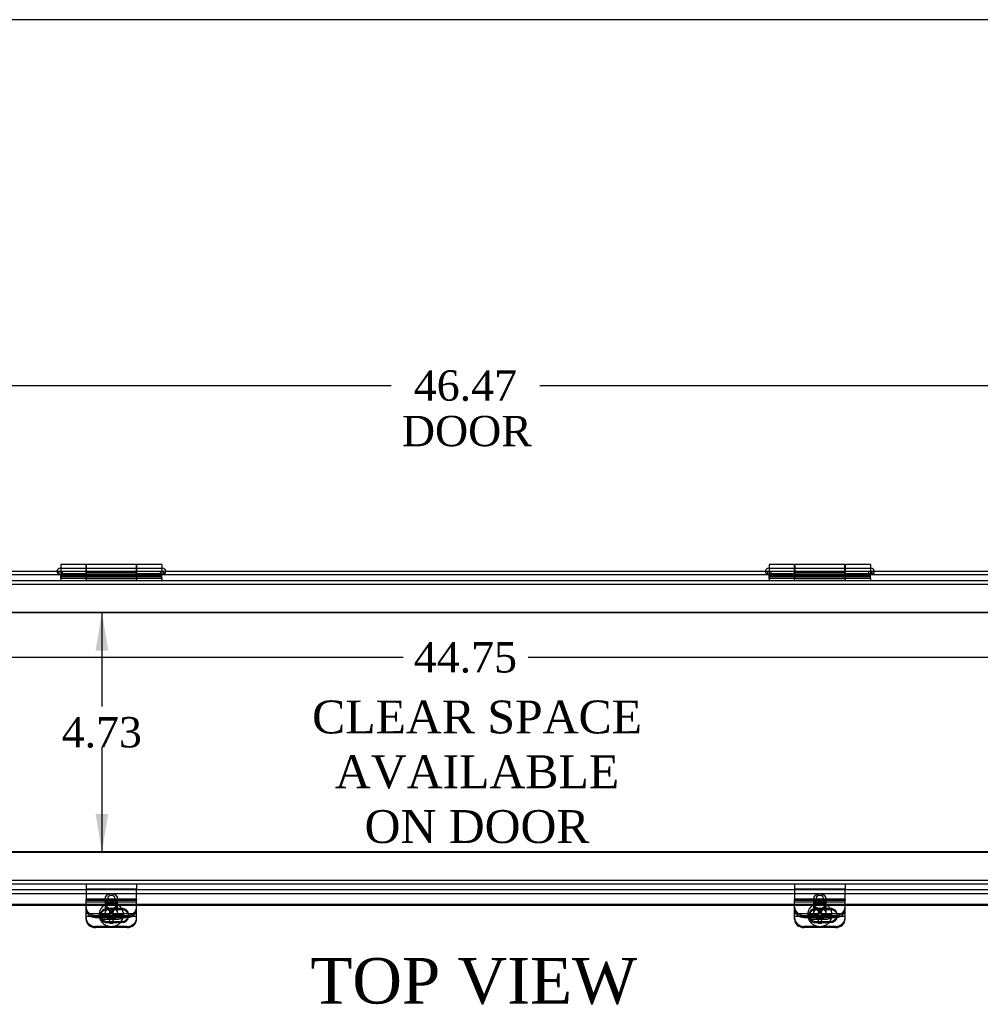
# Model space of a CAD drawing. Header units: inches. Extents: x 0 to 120, y -1 to 80.
# Tile 5 of 10: x 36 to 55, y 60 to 80. Entities that reach past the tile are written whole.
import ezdxf
from ezdxf.enums import TextEntityAlignment as Align
from ezdxf.lldxf.tags import DXFTag

# ---------------------------------------------------------------- set-up
doc = ezdxf.new("R2010")
doc.units = ezdxf.units.IN
doc.header["$MEASUREMENT"] = 0
for name, color, linetype in [('COM40176', 7, 'Continuous'), ('COM52631', 7, 'Continuous'), ('COM70693-10', 7, 'Continuous'), ('COM70694-10', 7, 'Continuous'), ('Default', 7, 'Continuous'), ('DV3_Default', 7, 'Continuous'), ('GSK11095', 7, 'Continuous'), ('HNG86641-1', 7, 'Continuous'), ('HNG86641-2', 7, 'Continuous'), ('HNG86641-3', 7, 'Continuous'), ('SCS19420', 7, 'Continuous')]:
    doc.layers.add(name, color=color, linetype=linetype)
doc.styles.add('SEACAD_Times_New_Roman', font='times.ttf')
tags = doc.linetypes.add('HIDDEN2', pattern=[0.1875, 0.125, -0.0625]).pattern_tags.tags
tags[6:7] = [DXFTag(74, 4), DXFTag(75, 0), DXFTag(340, '0'), DXFTag(46, 0.0), DXFTag(50, 0.0), DXFTag(44, 0.0), DXFTag(45, 0.0)]
tags[4:5] = [DXFTag(74, 4), DXFTag(75, 0), DXFTag(340, '0'), DXFTag(46, 0.0), DXFTag(50, 0.0), DXFTag(44, 0.0), DXFTag(45, 0.0)]
doc.dimstyles.new('HAMMOND_(STH_-_120x80)', dxfattribs={"dimtxt": 0.6, "dimasz": 0.75, "dimexe": 0.3, "dimexo": 0.3, "dimgap": 0.15, "dimtad": 0, "dimtih": 1, "dimtoh": 1, "dimzin": 0, "dimdsep": 46, "dimtxsty": 'SEACAD_Times_New_Roman', "dimblk1": '_SE_FILLED', "dimblk2": '_SE_FILLED', "dimsah": 1, "dimcen": 0.3, "dimadec": 0, "dimazin": 0, "dimtfac": 0.8, "dimtofl": 0, "dimtmove": 0, "dimatfit": 3, "dimfxl": 1, "dimtolj": 1, "dimtzin": 0, "dimarcsym": 0})

# ---------------------------------------------------------------- blocks, each defined once
blk = doc.blocks.new('SE2')
at = {"layer": 'COM40176', "color": 7, "linetype": 'HIDDEN2'}
for p, q in [((37.409, 62.238), (37.409, 62.246)), ((38.409, 62.246), (37.409, 62.246)), ((37.409, 62.238), (37.409, 62.226)), ((38.409, 62.221), (37.409, 62.221)), ((38.409, 62.189), (37.409, 62.189)), ((38.409, 62.238), (38.409, 62.246)), ((38.409, 62.238), (38.409, 62.226)), ((51.409, 62.238), (51.409, 62.246)), ((52.409, 62.246), (51.409, 62.246)), ((51.409, 62.238), (51.409, 62.226)), ((52.409, 62.221), (51.409, 62.221)), ((52.409, 62.189), (51.409, 62.189)), ((52.409, 62.238), (52.409, 62.246)), ((52.409, 62.238), (52.409, 62.226)), ((37.409, 61.964), (38.409, 61.964)), ((37.691, 61.934), (37.691, 61.91)), ((38.113, 62.061), (37.832, 62.061)), ((38.113, 62.037), (37.832, 62.037)), ((38.253, 61.91), (38.253, 61.934)), ((51.409, 61.964), (52.409, 61.964)), ((51.691, 61.934), (51.691, 61.91)), ((52.113, 62.061), (51.832, 62.061)), ((52.113, 62.037), (51.832, 62.037)), ((52.253, 61.91), (52.253, 61.934)), ((37.832, 61.807), (38.108, 61.807)), ((37.832, 61.783), (38.088, 61.783)), ((51.832, 61.807), (52.108, 61.807)), ((51.832, 61.783), (52.088, 61.783)), ((37.885, 61.708), (37.597, 61.708)), ((38.221, 61.708), (37.933, 61.708)), ((51.885, 61.708), (51.597, 61.708)), ((52.221, 61.708), (51.933, 61.708))]:
    blk.add_line(p, q, dxfattribs=at)
at = {"layer": 'COM40176', "color": 7, "linetype": 'Continuous'}
for p, q in [((37.409, 62.001), (37.409, 62.226)), ((38.409, 62.226), (37.409, 62.226)), ((38.409, 62.001), (38.409, 62.226)), ((51.409, 62.001), (51.409, 62.226)), ((52.409, 62.226), (51.409, 62.226)), ((52.409, 62.001), (52.409, 62.226)), ((37.409, 61.907), (37.409, 62.001)), ((37.409, 61.854), (37.409, 61.907)), ((37.409, 61.907), (38.409, 61.907)), ((38.409, 61.907), (38.409, 62.001)), ((38.409, 61.854), (38.409, 61.907)), ((51.409, 61.907), (51.409, 62.001)), ((51.409, 61.854), (51.409, 61.907)), ((51.409, 61.907), (52.409, 61.907)), ((52.409, 61.907), (52.409, 62.001)), ((52.409, 61.854), (52.409, 61.907)), ((38.088, 61.783), (38.113, 61.783)), ((38.108, 61.807), (38.113, 61.807)), ((52.088, 61.783), (52.113, 61.783)), ((52.108, 61.807), (52.113, 61.807)), ((38.221, 61.683), (37.597, 61.683)), ((52.221, 61.683), (51.597, 61.683))]:
    blk.add_line(p, q, dxfattribs=at)
at = {"layer": 'COM40176', "color": 7, "linetype": 'HIDDEN2'}
for centre, major_axis, start_param, end_param in [((37.832, 61.934), (0.14, 0), 1.570796, 4.712389), ((37.832, 61.91), (0.14, 0), 1.570796, 4.712389), ((38.113, 61.934), (-0.141, 0), 2.930417, 4.712389), ((38.113, 61.91), (-0.141, 0), 3.121159, 4.712389), ((51.832, 61.934), (0.14, 0), 1.570796, 4.712389), ((51.832, 61.91), (0.14, 0), 1.570796, 4.712389), ((52.113, 61.934), (-0.141, 0), 2.930417, 4.712389), ((52.113, 61.91), (-0.141, 0), 3.121159, 4.712389), ((37.597, 61.878), (0.188, 0), 3.141593, 4.712389), ((38.221, 61.878), (0.188, 0), 4.712389, 6.283185), ((51.597, 61.878), (0.188, 0), 3.141593, 4.712389), ((52.221, 61.878), (0.188, 0), 4.712389, 6.283185)]:
    blk.add_ellipse(centre, major_axis=major_axis, ratio=0.906308, start_param=start_param, end_param=end_param, dxfattribs=at)
at = {"layer": 'COM40176', "color": 7, "linetype": 'Continuous'}
for centre, major_axis, start_param, end_param in [((38.113, 61.934), (-0.141, 0), 1.570796, 2.930417), ((38.113, 61.91), (-0.141, 0), 1.570796, 3.121159), ((52.113, 61.934), (-0.141, 0), 1.570796, 2.930417), ((52.113, 61.91), (-0.141, 0), 1.570796, 3.121159), ((37.597, 61.854), (-0.188, 0), 0, 1.570796), ((38.221, 61.854), (-0.188, 0), 1.570796, 3.141593), ((51.597, 61.854), (-0.188, 0), 0, 1.570796), ((52.221, 61.854), (-0.188, 0), 1.570796, 3.141593)]:
    blk.add_ellipse(centre, major_axis=major_axis, ratio=0.906308, start_param=start_param, end_param=end_param, dxfattribs=at)
at = {"layer": 'COM52631', "color": 7, "linetype": 'HIDDEN2'}
for p, q in [((37.409, 62.548), (37.409, 62.453)), ((38.409, 62.548), (38.409, 62.453)), ((51.409, 62.548), (51.409, 62.453)), ((52.409, 62.548), (52.409, 62.453)), ((37.409, 62.453), (38.409, 62.453)), ((37.409, 62.453), (37.409, 62.425)), ((37.409, 62.425), (37.409, 62.246)), ((38.409, 62.425), (38.409, 62.453)), ((38.409, 62.246), (38.409, 62.425)), ((51.409, 62.453), (52.409, 62.453)), ((51.409, 62.453), (51.409, 62.425)), ((51.409, 62.425), (51.409, 62.246)), ((52.409, 62.425), (52.409, 62.453)), ((52.409, 62.246), (52.409, 62.425)), ((37.803, 62.151), (37.803, 62.111)), ((38.016, 62.111), (38.016, 62.151)), ((51.803, 62.151), (51.803, 62.111)), ((52.016, 62.111), (52.016, 62.151)), ((37.597, 61.924), (38.221, 61.924)), ((51.597, 61.924), (52.221, 61.924)), ((37.597, 61.884), (38.143, 61.884)), ((51.597, 61.884), (52.143, 61.884))]:
    blk.add_line(p, q, dxfattribs=at)
at = {"layer": 'COM52631', "color": 7, "linetype": 'Continuous'}
for p, q in [((38.143, 61.884), (38.221, 61.884)), ((52.143, 61.884), (52.221, 61.884))]:
    blk.add_line(p, q, dxfattribs=at)
at = {"layer": 'COM52631', "color": 7, "linetype": 'HIDDEN2'}
for centre in [(37.909, 62.151), (37.909, 62.111), (51.909, 62.151), (51.909, 62.111)]:
    blk.add_ellipse(centre, major_axis=(0.106, 0), ratio=0.906308, dxfattribs=at)
for centre, start_param, end_param in [((37.597, 62.095), 0, 1.570796), ((37.597, 62.055), 0, 1.570796), ((38.221, 62.095), 1.570796, 3.141593), ((38.221, 62.055), 1.684063, 3.141593), ((51.597, 62.095), 0, 1.570796), ((51.597, 62.055), 0, 1.570796), ((52.221, 62.095), 1.570796, 3.141593), ((52.221, 62.055), 1.684063, 3.141593)]:
    blk.add_ellipse(centre, major_axis=(-0.188, 0), ratio=0.906308, start_param=start_param, end_param=end_param, dxfattribs=at)
at = {"layer": 'COM52631', "color": 7, "linetype": 'Continuous'}
for centre in [(38.221, 62.055), (52.221, 62.055)]:
    blk.add_ellipse(centre, major_axis=(-0.188, 0), ratio=0.906308, start_param=1.570796, end_param=1.684063, dxfattribs=at)
at = {"layer": 'COM70693-10', "color": 7, "linetype": 'HIDDEN2'}
for p, q in [((21.675, 68.548), (68.143, 68.548)), ((21.034, 68.476), (68.784, 68.476)), ((21.675, 67.923), (68.143, 67.923)), ((21.675, 63.173), (68.143, 63.173)), ((21.034, 62.62), (68.784, 62.62)), ((21.675, 62.548), (68.143, 62.548))]:
    blk.add_line(p, q, dxfattribs=at)
at = {"layer": 'COM70694-10', "color": 7, "linetype": 'Continuous'}
for p, q in [((21.675, 68.734), (68.143, 68.734)), ((21.675, 62.359), (68.143, 62.359)), ((37.409, 62.141), (24.409, 62.141)), ((37.409, 62.123), (24.409, 62.123)), ((51.409, 62.141), (38.409, 62.141)), ((51.409, 62.123), (38.409, 62.123)), ((65.409, 62.141), (52.409, 62.141)), ((65.409, 62.123), (52.409, 62.123))]:
    blk.add_line(p, q, dxfattribs=at)
at = {"layer": 'COM70694-10', "color": 7, "linetype": 'HIDDEN2'}
for p, q in [((36.879, 68.662), (36.879, 68.734)), ((36.939, 68.734), (36.939, 68.662)), ((38.879, 68.662), (38.879, 68.734)), ((38.939, 68.734), (38.939, 68.662)), ((50.879, 68.662), (50.879, 68.734)), ((50.939, 68.734), (50.939, 68.662)), ((52.879, 68.662), (52.879, 68.734)), ((52.939, 68.734), (52.939, 68.662)), ((38.409, 62.141), (37.409, 62.141)), ((38.409, 62.123), (37.409, 62.123)), ((52.409, 62.141), (51.409, 62.141)), ((52.409, 62.123), (51.409, 62.123))]:
    blk.add_line(p, q, dxfattribs=at)
at = {"layer": 'GSK11095', "color": 7, "linetype": 'HIDDEN2'}
for p, q in [((21.675, 68.662), (68.143, 68.662)), ((21.675, 67.912), (68.143, 67.912)), ((68.143, 63.181), (21.675, 63.181)), ((68.143, 62.431), (21.675, 62.431))]:
    blk.add_line(p, q, dxfattribs=at)
at = {"layer": 'HNG86641-1', "color": 7, "linetype": 'Continuous'}
for p, q in [((37.413, 68.862), (37.413, 68.734)), ((38.405, 68.862), (37.413, 68.862)), ((38.405, 68.734), (38.405, 68.862)), ((51.413, 68.862), (51.413, 68.734)), ((52.405, 68.862), (51.413, 68.862)), ((52.405, 68.734), (52.405, 68.862))]:
    blk.add_line(p, q, dxfattribs=at)
at = {"layer": 'HNG86641-1', "color": 7, "linetype": 'HIDDEN2'}
for p, q in [((38.405, 68.787), (37.413, 68.787)), ((37.413, 68.734), (37.413, 68.667)), ((38.405, 68.667), (38.405, 68.734)), ((52.405, 68.787), (51.413, 68.787)), ((51.413, 68.734), (51.413, 68.667)), ((52.405, 68.667), (52.405, 68.734)), ((36.909, 68.587), (36.909, 68.662)), ((38.909, 68.587), (36.909, 68.587)), ((38.405, 68.699), (37.413, 68.699)), ((38.405, 68.667), (37.413, 68.667)), ((37.413, 68.662), (37.413, 68.667)), ((37.413, 68.662), (37.413, 68.587)), ((38.405, 68.667), (38.405, 68.662)), ((38.405, 68.662), (38.405, 68.587)), ((38.909, 68.587), (38.909, 68.662)), ((50.909, 68.587), (50.909, 68.662)), ((52.909, 68.587), (50.909, 68.587)), ((52.405, 68.699), (51.413, 68.699)), ((52.405, 68.667), (51.413, 68.667)), ((51.413, 68.662), (51.413, 68.667)), ((51.413, 68.662), (51.413, 68.587)), ((52.405, 68.667), (52.405, 68.662)), ((52.405, 68.662), (52.405, 68.587)), ((52.909, 68.587), (52.909, 68.662))]:
    blk.add_line(p, q, dxfattribs=at)
at = {"layer": 'HNG86641-2', "color": 7, "linetype": 'Continuous'}
for p, q in [((36.909, 68.862), (36.909, 68.734)), ((37.405, 68.862), (36.909, 68.862)), ((37.405, 68.862), (37.405, 68.734)), ((38.413, 68.734), (38.413, 68.862)), ((38.909, 68.862), (38.413, 68.862)), ((38.909, 68.862), (38.909, 68.734)), ((50.909, 68.862), (50.909, 68.734)), ((51.405, 68.862), (50.909, 68.862)), ((51.405, 68.862), (51.405, 68.734)), ((52.413, 68.734), (52.413, 68.862)), ((52.909, 68.862), (52.413, 68.862)), ((52.909, 68.862), (52.909, 68.734))]:
    blk.add_line(p, q, dxfattribs=at)
at = {"layer": 'HNG86641-2', "color": 7, "linetype": 'HIDDEN2'}
for p, q in [((37.405, 68.787), (36.909, 68.787)), ((36.909, 68.734), (36.909, 68.662)), ((37.405, 68.734), (37.405, 68.589)), ((38.909, 68.787), (38.413, 68.787)), ((38.413, 68.589), (38.413, 68.734)), ((38.909, 68.734), (38.909, 68.662)), ((51.405, 68.787), (50.909, 68.787)), ((50.909, 68.734), (50.909, 68.662)), ((51.405, 68.734), (51.405, 68.589)), ((52.909, 68.787), (52.413, 68.787)), ((52.413, 68.589), (52.413, 68.734)), ((52.909, 68.734), (52.909, 68.662)), ((36.909, 68.688), (37.405, 68.688)), ((36.909, 68.642), (37.405, 68.642)), ((36.909, 68.623), (38.909, 68.623)), ((36.909, 68.587), (36.909, 68.548)), ((38.413, 68.631), (37.405, 68.631)), ((37.405, 68.589), (37.405, 68.555)), ((37.405, 68.555), (38.413, 68.555)), ((38.413, 68.688), (38.909, 68.688)), ((38.413, 68.642), (38.909, 68.642)), ((38.413, 68.555), (38.413, 68.589)), ((38.909, 68.587), (38.909, 68.548)), ((50.909, 68.688), (51.405, 68.688)), ((50.909, 68.642), (51.405, 68.642)), ((50.909, 68.623), (52.909, 68.623)), ((50.909, 68.587), (50.909, 68.548)), ((52.413, 68.631), (51.405, 68.631)), ((51.405, 68.589), (51.405, 68.555)), ((51.405, 68.555), (52.413, 68.555)), ((52.413, 68.688), (52.909, 68.688)), ((52.413, 68.642), (52.909, 68.642)), ((52.413, 68.555), (52.413, 68.589)), ((52.909, 68.587), (52.909, 68.548))]:
    blk.add_line(p, q, dxfattribs=at)
at = {"layer": 'HNG86641-3', "color": 7, "linetype": 'Continuous'}
for p, q in [((36.909, 68.787), (36.897, 68.787)), ((37.413, 68.787), (37.405, 68.787)), ((38.413, 68.787), (38.405, 68.787)), ((38.922, 68.787), (38.909, 68.787)), ((50.909, 68.787), (50.897, 68.787)), ((51.413, 68.787), (51.405, 68.787)), ((52.413, 68.787), (52.405, 68.787)), ((52.922, 68.787), (52.909, 68.787))]:
    blk.add_line(p, q, dxfattribs=at)
at = {"layer": 'HNG86641-3', "color": 7, "linetype": 'HIDDEN2'}
for p, q in [((37.405, 68.787), (36.909, 68.787)), ((38.405, 68.787), (37.413, 68.787)), ((38.909, 68.787), (38.413, 68.787)), ((51.405, 68.787), (50.909, 68.787)), ((52.405, 68.787), (51.413, 68.787)), ((52.909, 68.787), (52.413, 68.787))]:
    blk.add_line(p, q, dxfattribs=at)
for centre, start, end in [((36.897, 68.725), 171.2572, 270), ((38.922, 68.725), 270, 0), ((38.922, 68.725), 0, 8.7428), ((50.897, 68.725), 171.2572, 270), ((52.922, 68.725), 270, 0), ((52.922, 68.725), 0, 8.7428)]:
    blk.add_arc(centre, 0.0625, start, end, dxfattribs=at)
at = {"layer": 'HNG86641-3', "color": 7, "linetype": 'Continuous'}
for centre, start, end in [((36.897, 68.725), 90, 171.2572), ((38.922, 68.725), 8.7428, 90), ((50.897, 68.725), 90, 171.2572), ((52.922, 68.725), 8.7428, 90)]:
    blk.add_arc(centre, 0.0625, start, end, dxfattribs=at)
at = {"layer": 'SCS19420', "color": 7, "linetype": 'HIDDEN2'}
for p, q in [((37.784, 62.243), (37.784, 61.96)), ((38.034, 61.96), (38.034, 62.243)), ((51.784, 62.243), (51.784, 61.96)), ((52.034, 61.96), (52.034, 62.243)), ((37.669, 61.947), (37.669, 61.935)), ((37.849, 61.946), (37.684, 61.946)), ((37.849, 61.917), (37.795, 61.917)), ((37.833, 61.959), (37.833, 61.94)), ((37.833, 61.959), (37.883, 61.959)), ((37.833, 61.94), (37.833, 61.94)), ((37.833, 61.94), (37.833, 61.907)), ((37.849, 61.94), (37.833, 61.94)), ((37.883, 61.914), (37.833, 61.914)), ((37.863, 61.959), (37.849, 61.946)), ((37.849, 61.945), (37.849, 61.946)), ((37.849, 61.945), (37.849, 61.917)), ((37.849, 61.917), (37.874, 61.94)), ((37.883, 61.94), (37.849, 61.94)), ((37.944, 62.03), (37.874, 62.03)), ((37.874, 62.03), (37.874, 61.999)), ((37.874, 61.999), (37.874, 61.988)), ((37.874, 61.988), (37.874, 61.94)), ((37.883, 62.004), (37.883, 61.985)), ((37.883, 62.004), (37.933, 62.004)), ((37.933, 61.985), (37.883, 61.985)), ((37.883, 61.985), (37.883, 61.94)), ((37.883, 61.914), (37.883, 61.907)), ((37.933, 62.004), (37.933, 61.985)), ((37.933, 61.94), (37.933, 61.985)), ((37.933, 61.959), (37.983, 61.959)), ((37.969, 61.94), (37.933, 61.94)), ((37.933, 61.914), (37.933, 61.907)), ((37.983, 61.914), (37.933, 61.914)), ((37.944, 62.03), (37.944, 61.999)), ((37.944, 61.988), (37.944, 61.999)), ((37.944, 61.94), (37.944, 61.988)), ((37.944, 61.94), (37.969, 61.917)), ((37.969, 61.946), (37.956, 61.959)), ((37.969, 61.946), (37.969, 61.945)), ((38.135, 61.946), (37.969, 61.946)), ((37.969, 61.917), (37.969, 61.945)), ((37.983, 61.94), (37.969, 61.94)), ((38.024, 61.917), (37.969, 61.917)), ((37.983, 61.959), (37.983, 61.94)), ((37.983, 61.907), (37.983, 61.94)), ((37.983, 61.94), (37.983, 61.94)), ((38.149, 61.935), (38.149, 61.947)), ((51.669, 61.947), (51.669, 61.935)), ((51.849, 61.946), (51.684, 61.946)), ((51.849, 61.917), (51.795, 61.917)), ((51.833, 61.959), (51.833, 61.94)), ((51.833, 61.959), (51.883, 61.959)), ((51.833, 61.94), (51.833, 61.94)), ((51.833, 61.94), (51.833, 61.907)), ((51.849, 61.94), (51.833, 61.94)), ((51.883, 61.914), (51.833, 61.914)), ((51.863, 61.959), (51.849, 61.946)), ((51.849, 61.945), (51.849, 61.946)), ((51.849, 61.945), (51.849, 61.917)), ((51.849, 61.917), (51.874, 61.94)), ((51.883, 61.94), (51.849, 61.94)), ((51.944, 62.03), (51.874, 62.03)), ((51.874, 62.03), (51.874, 61.999)), ((51.874, 61.999), (51.874, 61.988)), ((51.874, 61.988), (51.874, 61.94)), ((51.883, 62.004), (51.883, 61.985)), ((51.883, 62.004), (51.933, 62.004)), ((51.933, 61.985), (51.883, 61.985)), ((51.883, 61.985), (51.883, 61.94)), ((51.883, 61.914), (51.883, 61.907)), ((51.933, 62.004), (51.933, 61.985)), ((51.933, 61.94), (51.933, 61.985)), ((51.933, 61.959), (51.983, 61.959)), ((51.969, 61.94), (51.933, 61.94)), ((51.933, 61.914), (51.933, 61.907)), ((51.983, 61.914), (51.933, 61.914)), ((51.944, 62.03), (51.944, 61.999)), ((51.944, 61.988), (51.944, 61.999)), ((51.944, 61.94), (51.944, 61.988)), ((51.944, 61.94), (51.969, 61.917)), ((51.969, 61.946), (51.956, 61.959)), ((51.969, 61.946), (51.969, 61.945)), ((52.135, 61.946), (51.969, 61.946)), ((51.969, 61.917), (51.969, 61.945)), ((51.983, 61.94), (51.969, 61.94)), ((52.024, 61.917), (51.969, 61.917)), ((51.983, 61.959), (51.983, 61.94)), ((51.983, 61.907), (51.983, 61.94)), ((51.983, 61.94), (51.983, 61.94)), ((52.149, 61.935), (52.149, 61.947))]:
    blk.add_line(p, q, dxfattribs=at)
at = {"layer": 'SCS19420', "color": 7, "linetype": 'Continuous'}
for p, q in [((37.833, 61.907), (37.833, 61.895)), ((37.883, 61.907), (37.883, 61.895)), ((37.933, 61.907), (37.933, 61.895)), ((37.983, 61.895), (37.983, 61.907)), ((51.833, 61.907), (51.833, 61.895)), ((51.883, 61.907), (51.883, 61.895)), ((51.933, 61.907), (51.933, 61.895)), ((51.983, 61.895), (51.983, 61.907)), ((37.794, 61.854), (37.849, 61.854)), ((37.833, 61.895), (37.883, 61.895)), ((37.849, 61.881), (37.849, 61.894)), ((37.849, 61.854), (37.849, 61.881)), ((37.874, 61.831), (37.849, 61.854)), ((37.874, 61.864), (37.874, 61.858)), ((37.874, 61.858), (37.874, 61.831)), ((37.874, 61.831), (37.874, 61.78)), ((37.874, 61.804), (37.944, 61.804)), ((37.874, 61.78), (37.874, 61.772)), ((37.883, 61.895), (37.883, 61.85)), ((37.933, 61.869), (37.883, 61.869)), ((37.883, 61.85), (37.933, 61.85)), ((37.933, 61.895), (37.983, 61.895)), ((37.933, 61.85), (37.933, 61.895)), ((37.944, 61.858), (37.944, 61.864)), ((37.944, 61.831), (37.944, 61.858)), ((37.969, 61.854), (37.944, 61.831)), ((37.944, 61.78), (37.944, 61.831)), ((37.944, 61.772), (37.944, 61.78)), ((37.969, 61.894), (37.969, 61.881)), ((37.969, 61.881), (37.969, 61.854)), ((37.969, 61.854), (38.025, 61.854)), ((51.794, 61.854), (51.849, 61.854)), ((51.833, 61.895), (51.883, 61.895)), ((51.849, 61.881), (51.849, 61.894)), ((51.849, 61.854), (51.849, 61.881)), ((51.874, 61.831), (51.849, 61.854)), ((51.874, 61.864), (51.874, 61.858)), ((51.874, 61.858), (51.874, 61.831)), ((51.874, 61.831), (51.874, 61.78)), ((51.874, 61.804), (51.944, 61.804)), ((51.874, 61.78), (51.874, 61.772)), ((51.883, 61.895), (51.883, 61.85)), ((51.933, 61.869), (51.883, 61.869)), ((51.883, 61.85), (51.933, 61.85)), ((51.933, 61.895), (51.983, 61.895)), ((51.933, 61.85), (51.933, 61.895)), ((51.944, 61.858), (51.944, 61.864)), ((51.944, 61.831), (51.944, 61.858)), ((51.969, 61.854), (51.944, 61.831)), ((51.944, 61.78), (51.944, 61.831)), ((51.944, 61.772), (51.944, 61.78)), ((51.969, 61.894), (51.969, 61.881)), ((51.969, 61.881), (51.969, 61.854)), ((51.969, 61.854), (52.025, 61.854))]:
    blk.add_line(p, q, dxfattribs=at)
at = {"layer": 'SCS19420', "color": 7, "linetype": 'HIDDEN2'}
for centre, radius, start, end in [((37.783, 62.1), 0.183, 237.9577, 273.8444), ((37.909, 66.062), 4.063, 269.5065, 270.4935), ((38.033, 62.11), 0.194, 267.1603, 301.0377), ((51.783, 62.1), 0.183, 237.9577, 273.8444), ((51.909, 66.062), 4.063, 269.5065, 270.4935), ((52.033, 62.11), 0.194, 267.1603, 301.0377)]:
    blk.add_arc(centre, radius, start, end, dxfattribs=at)
at = {"layer": 'SCS19420', "color": 7, "linetype": 'Continuous'}
for centre, radius, start, end in [((37.702, 61.896), 0.0223, 184.8988, 222.8675), ((37.783, 62.04), 0.187, 238.3771, 273.3186), ((37.909, 67.584), 5.811, 269.6549, 270.3451), ((38.037, 62.035), 0.182, 266.1841, 302.1202), ((38.117, 61.896), 0.0223, 317.1374, 355.0963), ((51.702, 61.896), 0.0223, 184.8988, 222.8675), ((51.783, 62.04), 0.187, 238.3771, 273.3186), ((51.909, 67.584), 5.811, 269.6549, 270.3451), ((52.037, 62.035), 0.182, 266.1841, 302.1202), ((52.117, 61.896), 0.0223, 317.1374, 355.0963)]:
    blk.add_arc(centre, radius, start, end, dxfattribs=at)
at = {"layer": 'SCS19420', "color": 7, "linetype": 'HIDDEN2'}
for centre, major_axis in [((37.909, 62.243), (-0.125, 0)), ((37.909, 62.269), (-0.065, 0)), ((51.909, 62.243), (-0.125, 0)), ((51.909, 62.269), (-0.065, 0)), ((37.909, 61.96), (0.125, 0)), ((51.909, 61.96), (0.125, 0))]:
    blk.add_ellipse(centre, major_axis=major_axis, ratio=0.906308, dxfattribs=at)
for centre, major_axis, start_param, end_param in [((37.909, 61.947), (0.24, 0), 2.812171, 3.141593), ((37.909, 61.916), (0.231, 0), 3.027001, 3.181561), ((37.909, 61.947), (0.24, 0), 0, 0.58397), ((37.909, 61.916), (-0.231, 0), 3.101624, 3.256184), ((37.909, 61.947), (0.24, 0), 6.006445, 6.283185), ((51.909, 61.947), (0.24, 0), 2.812171, 3.141593), ((51.909, 61.916), (0.231, 0), 3.027001, 3.181561), ((51.909, 61.947), (0.24, 0), 0, 0.58397), ((51.909, 61.916), (-0.231, 0), 3.101624, 3.256184), ((51.909, 61.947), (0.24, 0), 6.006445, 6.283185), ((37.909, 61.947), (0.24, 0), 5.683863, 5.98907), ((51.909, 61.947), (0.24, 0), 5.683863, 5.98907)]:
    blk.add_ellipse(centre, major_axis=major_axis, ratio=0.906308, start_param=start_param, end_param=end_param, dxfattribs=at)
at = {"layer": 'SCS19420', "color": 7, "linetype": 'Continuous'}
for centre, major_axis, start_param, end_param in [((37.909, 61.916), (0.231, 0), 3.181561, 3.243651), ((37.909, 61.916), (-0.231, 0), 3.039534, 3.101624), ((51.909, 61.916), (0.231, 0), 3.181561, 3.243651), ((51.909, 61.916), (-0.231, 0), 3.039534, 3.101624)]:
    blk.add_ellipse(centre, major_axis=major_axis, ratio=0.906308, start_param=start_param, end_param=end_param, dxfattribs=at)
at = {"layer": 'SCS19420', "color": 7, "linetype": 'HIDDEN2'}
for points, knots in [([(38.108, 62.069), (38.104, 62.075), (38.094, 62.089), (38.072, 62.111), (38.042, 62.132), (38.01, 62.148), (37.975, 62.16), (37.938, 62.167), (37.9, 62.168), (37.863, 62.164), (37.827, 62.155), (37.793, 62.141), (37.761, 62.122), (37.734, 62.098), (37.71, 62.072), (37.693, 62.044), (37.686, 62.027), (37.683, 62.019)], [0, 0, 0, 0, 0.039412, 0.10913, 0.179006, 0.24903, 0.319178, 0.389424, 0.459743, 0.530113, 0.600508, 0.670902, 0.741265, 0.811558, 0.88174, 0.951769, 1, 1, 1, 1]), ([(52.108, 62.069), (52.104, 62.075), (52.094, 62.089), (52.072, 62.111), (52.042, 62.132), (52.01, 62.148), (51.975, 62.16), (51.938, 62.167), (51.9, 62.168), (51.863, 62.164), (51.827, 62.155), (51.793, 62.141), (51.761, 62.122), (51.734, 62.098), (51.71, 62.072), (51.693, 62.044), (51.686, 62.027), (51.683, 62.019)], [0, 0, 0, 0, 0.039412, 0.10913, 0.179006, 0.24903, 0.319178, 0.389424, 0.459743, 0.530113, 0.600508, 0.670902, 0.741265, 0.811558, 0.88174, 0.951769, 1, 1, 1, 1]), ([(37.67, 61.935), (37.67, 61.927), (37.67, 61.918), (37.671, 61.909), (37.671, 61.907)], [0, 0, 0, 0, 0.03248869, 0.03852271, 0.03852271, 0.03852271, 0.03852271]), ([(37.68, 61.94), (37.68, 61.942), (37.681, 61.944), (37.683, 61.946), (37.684, 61.946), (37.686, 61.945)], [0, 0, 0, 0, 0.5, 0.5, 1, 1, 1, 1]), ([(37.874, 61.97), (37.87, 61.966), (37.865, 61.961), (37.858, 61.954), (37.856, 61.951), (37.853, 61.947), (37.852, 61.946), (37.85, 61.943), (37.85, 61.942), (37.849, 61.94)], [0, 0, 0, 0, 0.5, 0.5, 0.75, 0.75, 0.875, 0.875, 1, 1, 1, 1]), ([(37.969, 61.94), (37.969, 61.942), (37.969, 61.943), (37.967, 61.946), (37.966, 61.947), (37.963, 61.951), (37.961, 61.954), (37.954, 61.961), (37.949, 61.966), (37.944, 61.97)], [0, 0, 0, 0, 0.125, 0.125, 0.25, 0.25, 0.5, 0.5, 1, 1, 1, 1]), ([(38.133, 61.945), (38.135, 61.946), (38.136, 61.946), (38.138, 61.944), (38.139, 61.942), (38.139, 61.94)], [0, 0, 0, 0, 0.5, 0.5, 1, 1, 1, 1]), ([(38.148, 61.907), (38.148, 61.911), (38.149, 61.92), (38.149, 61.929), (38.149, 61.935)], [0.96193963, 0.96193963, 0.96193963, 0.96193963, 0.97686847, 1, 1, 1, 1]), ([(51.67, 61.935), (51.67, 61.927), (51.67, 61.918), (51.671, 61.909), (51.671, 61.907)], [0, 0, 0, 0, 0.03248869, 0.03852271, 0.03852271, 0.03852271, 0.03852271]), ([(51.68, 61.94), (51.68, 61.942), (51.681, 61.944), (51.683, 61.946), (51.684, 61.946), (51.686, 61.945)], [0, 0, 0, 0, 0.5, 0.5, 1, 1, 1, 1]), ([(51.874, 61.97), (51.87, 61.966), (51.865, 61.961), (51.858, 61.954), (51.856, 61.951), (51.853, 61.947), (51.852, 61.946), (51.85, 61.943), (51.85, 61.942), (51.849, 61.94)], [0, 0, 0, 0, 0.5, 0.5, 0.75, 0.75, 0.875, 0.875, 1, 1, 1, 1]), ([(51.969, 61.94), (51.969, 61.942), (51.969, 61.943), (51.967, 61.946), (51.966, 61.947), (51.963, 61.951), (51.961, 61.954), (51.954, 61.961), (51.949, 61.966), (51.944, 61.97)], [0, 0, 0, 0, 0.125, 0.125, 0.25, 0.25, 0.5, 0.5, 1, 1, 1, 1]), ([(52.133, 61.945), (52.135, 61.946), (52.136, 61.946), (52.138, 61.944), (52.139, 61.942), (52.139, 61.94)], [0, 0, 0, 0, 0.5, 0.5, 1, 1, 1, 1]), ([(52.148, 61.907), (52.148, 61.911), (52.149, 61.92), (52.149, 61.929), (52.149, 61.935)], [0.96193963, 0.96193963, 0.96193963, 0.96193963, 0.97686847, 1, 1, 1, 1])]:
    blk.add_open_spline(points, degree=3, knots=knots, dxfattribs=at)
at = {"layer": 'SCS19420', "color": 7, "linetype": 'Continuous'}
for points, knots in [([(37.671, 61.907), (37.672, 61.897), (37.677, 61.875), (37.688, 61.843), (37.706, 61.812), (37.728, 61.784), (37.754, 61.759), (37.784, 61.738), (37.818, 61.722), (37.853, 61.712), (37.89, 61.706), (37.928, 61.706), (37.965, 61.711), (38.001, 61.722), (38.035, 61.739), (38.066, 61.76), (38.093, 61.786), (38.115, 61.815), (38.133, 61.848), (38.143, 61.879), (38.147, 61.899), (38.148, 61.907)], [0.0385227, 0.0385227, 0.0385227, 0.0385227, 0.0811126, 0.1296174, 0.1781309, 0.226773, 0.2756419, 0.3248048, 0.3742945, 0.4241118, 0.4742329, 0.5246175, 0.575213, 0.6259337, 0.6766965, 0.7274024, 0.7779431, 0.828216, 0.8781441, 0.927691, 0.9619396, 0.9619396, 0.9619396, 0.9619396]), ([(51.671, 61.907), (51.672, 61.897), (51.677, 61.875), (51.688, 61.843), (51.706, 61.812), (51.728, 61.784), (51.754, 61.759), (51.784, 61.738), (51.818, 61.722), (51.853, 61.712), (51.89, 61.706), (51.928, 61.706), (51.965, 61.711), (52.001, 61.722), (52.035, 61.739), (52.066, 61.76), (52.093, 61.786), (52.115, 61.815), (52.133, 61.848), (52.143, 61.879), (52.147, 61.899), (52.148, 61.907)], [0.0385227, 0.0385227, 0.0385227, 0.0385227, 0.0811126, 0.1296174, 0.1781309, 0.226773, 0.2756419, 0.3248048, 0.3742945, 0.4241118, 0.4742329, 0.5246175, 0.575213, 0.6259337, 0.6766965, 0.7274024, 0.7779431, 0.828216, 0.8781441, 0.927691, 0.9619396, 0.9619396, 0.9619396, 0.9619396]), ([(37.849, 61.894), (37.849, 61.893), (37.85, 61.891), (37.851, 61.888), (37.852, 61.887), (37.855, 61.883), (37.858, 61.881), (37.865, 61.873), (37.87, 61.869), (37.874, 61.864)], [0, 0, 0, 0, 0.125, 0.125, 0.25, 0.25, 0.5, 0.5, 1, 1, 1, 1]), ([(37.944, 61.864), (37.949, 61.869), (37.954, 61.873), (37.961, 61.881), (37.964, 61.883), (37.967, 61.887), (37.968, 61.888), (37.969, 61.891), (37.969, 61.893), (37.969, 61.894)], [0, 0, 0, 0, 0.5, 0.5, 0.75, 0.75, 0.875, 0.875, 1, 1, 1, 1]), ([(51.849, 61.894), (51.849, 61.893), (51.85, 61.891), (51.851, 61.888), (51.852, 61.887), (51.855, 61.883), (51.858, 61.881), (51.865, 61.873), (51.87, 61.869), (51.874, 61.864)], [0, 0, 0, 0, 0.125, 0.125, 0.25, 0.25, 0.5, 0.5, 1, 1, 1, 1]), ([(51.944, 61.864), (51.949, 61.869), (51.954, 61.873), (51.961, 61.881), (51.964, 61.883), (51.967, 61.887), (51.968, 61.888), (51.969, 61.891), (51.969, 61.893), (51.969, 61.894)], [0, 0, 0, 0, 0.5, 0.5, 0.75, 0.75, 0.875, 0.875, 1, 1, 1, 1])]:
    blk.add_open_spline(points, degree=3, knots=knots, dxfattribs=at)
at = {"layer": 'DV3_Default', "insert": (45.136, 66.174), "char_height": 0.65, "width": 6.4561, "attachment_point": 2}
blk.add_mtext('{\\fTimes New Roman|b0||i0||c0|p34;\\C7;\\H0.65;\\W1.;CLEAR SPACE\\P}{\\fTimes New Roman|b0||i0||c0|p34;\\C7;\\H0.65;\\W1.;AVAILABLE \\P}{\\fTimes New Roman|b0||i0||c0|p34;\\C7;\\H0.65;\\W1.;ON DOOR}', dxfattribs=at)
blk = doc.blocks.new('DMBLK183')
at = {"layer": 'Default', "linetype": 'Continuous', "transparency": 16777216}
for points in [[(22.425, 72.527), (21.675, 72.402), (22.425, 72.277)], [(67.393, 72.527), (67.393, 72.277), (68.143, 72.402)]]:
    blk.add_hatch(color=7, dxfattribs=at).paths.add_polyline_path(points)
at = {"layer": 'Default', "color": 7, "linetype": 'Continuous', "transparency": 16777216}
for p, q in [((21.675, 68.926), (21.675, 72.702)), ((68.143, 65.847), (68.143, 72.702)), ((21.675, 72.402), (43.441, 72.402)), ((46.378, 72.402), (68.143, 72.402))]:
    blk.add_line(p, q, dxfattribs=at)
at = {"layer": 'Default', "color": 7, "linetype": 'Continuous', "transparency": 16777216, "style": 'SEACAD_Times_New_Roman'}
for s, p in [('46.47', (43.886, 72.702)), ('DOOR', (43.651, 71.802))]:
    blk.add_text(s, height=0.6, dxfattribs=at).set_placement(p, align=Align.TOP_LEFT)
blk = doc.blocks.new('_SE_FILLED')
at = {"color": 0}
blk.add_line((0, 0), (-1, 0), dxfattribs=at)
blk.add_solid([(0, 0), (-1, -0.1665), (-1, 0.1665), (0, 0)], dxfattribs=at)
blk = doc.blocks.new('DMBLK187')
at = {"layer": 'Default', "linetype": 'Continuous', "transparency": 16777216}
for points in [[(37.598, 67.162), (37.848, 67.162), (37.723, 67.912)], [(37.598, 63.931), (37.723, 63.181), (37.848, 63.931)]]:
    blk.add_hatch(color=7, dxfattribs=at).paths.add_polyline_path(points)
at = {"layer": 'Default', "color": 7, "linetype": 'Continuous', "transparency": 16777216}
for p, q in [((37.723, 67.912), (37.723, 66.057)), ((37.723, 65.247), (37.723, 63.181))]:
    blk.add_line(p, q, dxfattribs=at)
at = {"layer": 'Default', "color": 7, "linetype": 'Continuous', "transparency": 16777216, "style": 'SEACAD_Times_New_Roman'}
blk.add_text('4.73', height=0.6, dxfattribs=at).set_placement((36.927, 65.847), align=Align.TOP_LEFT)
blk = doc.blocks.new('DMBLK199')
at = {"layer": 'Default', "linetype": 'Continuous', "transparency": 16777216}
for points in [[(23.284, 66.903), (23.284, 67.153), (22.534, 67.028)], [(66.534, 66.903), (67.284, 67.028), (66.534, 67.153)]]:
    blk.add_hatch(color=7, dxfattribs=at).paths.add_polyline_path(points)
at = {"layer": 'Default', "color": 7, "linetype": 'Continuous', "transparency": 16777216}
for p, q in [((22.534, 67.028), (43.676, 67.028)), ((46.143, 67.028), (67.284, 67.028))]:
    blk.add_line(p, q, dxfattribs=at)
at = {"layer": 'Default', "color": 7, "linetype": 'Continuous', "transparency": 16777216, "style": 'SEACAD_Times_New_Roman'}
blk.add_text('44.75', height=0.6, dxfattribs=at).set_placement((43.886, 67.328), align=Align.TOP_LEFT)
blk = doc.blocks.new('BORDER')
at = {"layer": 'Default', "color": 7, "linetype": 'Continuous'}
blk.add_line((0, 27.86), (-41.86, 27.86), dxfattribs=at)

msp = doc.modelspace()

# ---------------------------------------------------------------- block references
at = {"layer": 'Default', "color": 7, "xscale": 2.85, "yscale": 2.85, "zscale": 2.85}
msp.add_blockref('BORDER', (119.744, 0.233), dxfattribs=at)
at = {"layer": 'Default'}
msp.add_blockref('SE2', (0, 0), dxfattribs=at)

# ---------------------------------------------------------------- texts
at = {"layer": 'Default', "color": 7, "linetype": 'Continuous', "style": 'SEACAD_Times_New_Roman'}
msp.add_text('TOP VIEW', height=0.9, dxfattribs=at).set_placement((41.841, 61.083), align=Align.TOP_LEFT)

# ---------------------------------------------------------------- dimensions: what is measured, and where the dimension line sits
at = {"layer": 'Default', "color": 7, "linetype": 'Continuous'}
dim = msp.add_linear_dim(base=(68.143, 72.402), p1=(21.675, 68.626), p2=(68.143, 65.547), text='\\A1;<>\\PDOOR', dimstyle='HAMMOND_(STH_-_120x80)', dxfattribs=at)
dim.commit()
dim.dimension.update_dxf_attribs({"geometry": 'DMBLK183', "text_midpoint": (44.909, 72.402), "dimtype": 160})
for base, p1, p2, angle, picture, middle in [((22.534, 67.028), (22.534, 67.892), (67.284, 67.892), 0, 'DMBLK199', (44.909, 67.028)), ((37.723, 67.912), (44.909, 67.912), (44.909, 63.181), 270, 'DMBLK187', (37.723, 65.547))]:
    dim = msp.add_linear_dim(base=base, p1=p1, p2=p2, angle=angle, text='\\A1;<>', dimstyle='HAMMOND_(STH_-_120x80)', dxfattribs=at)
    dim.commit()
    dim.dimension.update_dxf_attribs({"geometry": picture, "text_midpoint": middle, "dimtype": 161})

doc.saveas('drawing.dxf')
